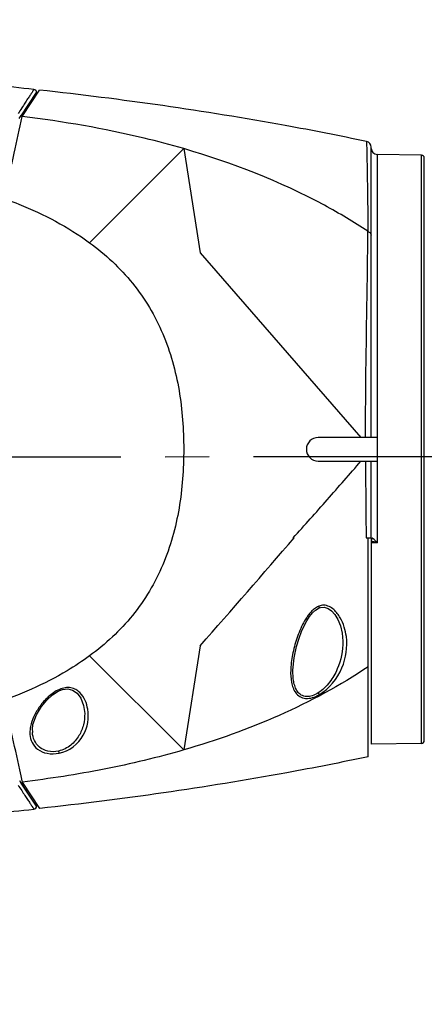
# Model space of a CAD drawing. Header units: millimetres. Extents: x 5828 to 6704, y 123 to 421.
# Tile 106 of 145: x 6572.29 to 6575.72, y 231.55 to 239.89. Entities that reach past the tile are written whole.
import ezdxf

# ---------------------------------------------------------------- set-up
doc = ezdxf.new("R2010")
doc.units = ezdxf.units.MM
doc.linetypes.add('CENTER', pattern=[0.6, 0.375, -0.075, 0.075, -0.075])
for name, color, linetype in [('中心线', 7, 'Continuous'), ('外形图', 7, 'Continuous'), ('尺寸标注', 7, 'Continuous'), ('运动范围', 7, 'Continuous')]:
    doc.layers.add(name, color=color, linetype=linetype)
doc.styles.add('微软雅黑', font='msyh.ttc', dxfattribs={"height": 1.5})
doc.dimstyles.new('尺寸标注_1_20比例', dxfattribs={"dimtxt": 1.5, "dimasz": 1.25, "dimexe": 0.5, "dimexo": 0.4, "dimgap": 0.5, "dimtad": 1, "dimdec": 1, "dimlfac": 20, "dimdsep": 46, "dimtxsty": '微软雅黑', "dimcen": 0.09, "dimadec": 0, "dimazin": 0, "dimtp": 0.01, "dimtm": 0.01, "dimtfac": 1, "dimtdec": 1, "dimtofl": 0, "dimtmove": 0, "dimatfit": 3, "dimfxl": 1, "dimtolj": 1, "dimarcsym": 0})

# ---------------------------------------------------------------- blocks, each defined once
blk = doc.blocks.new('*D1116')
at = {"layer": 'Defpoints', "color": 0}
for p in [(6584.311, 246.3126), (6624.6766, 244.0809), (6580.2667, 236.2503), (6631.9232, 236.2503), (6532.269, 236.1435)]:
    blk.add_point(p, dxfattribs=at)
at = {"layer": '尺寸标注', "color": 0, "lineweight": -2}
blk.add_arc((6579.9508, 236.1946), 11.0175, 16.50404, 173.55736, dxfattribs=at)
at = {"layer": '尺寸标注', "color": 0}
for points in [[(6590.3116, 239.2767), (6590.7172, 239.3722), (6590.8009, 238.1077)], [(6568.7949, 237.4424), (6569.2109, 237.4192), (6568.9333, 236.1828)]]:
    blk.add_solid(points, dxfattribs=at)
at = {"layer": '尺寸标注', "color": 0, "insert": (6578.8726, 248.4438), "char_height": 1.5, "attachment_point": 5, "rotation": 5.0307, "style": '微软雅黑'}
blk.add_mtext('\\A1;-\\A1;170%%d', dxfattribs=at)
blk = doc.blocks.new('*D1117')
at = {"layer": 'Defpoints', "color": 0}
for p in [(6580.2667, 236.2503), (6631.9232, 236.2503), (6532.269, 236.1435), (6624.6766, 228.4196), (6574.1823, 226.4549)]:
    blk.add_point(p, dxfattribs=at)
at = {"layer": '尺寸标注', "color": 0, "lineweight": -2}
blk.add_arc((6580.5787, 236.1952), 11.6528, 186.21047, 343.85092, dxfattribs=at)
at = {"layer": '尺寸标注', "color": 0}
for points in [[(6569.2023, 234.946), (6568.7862, 234.9232), (6568.9259, 236.1828)], [(6591.9747, 232.907), (6591.5688, 233.0013), (6592.0545, 234.1718)]]:
    blk.add_solid(points, dxfattribs=at)
at = {"layer": '尺寸标注', "color": 0, "insert": (6579.6801, 225.8605), "char_height": 1.5, "attachment_point": 5, "rotation": 355.0307, "style": '微软雅黑'}
blk.add_mtext('\\A1;+\\A1;170%%d', dxfattribs=at)

msp = doc.modelspace()

# ---------------------------------------------------------------- linework, layer by layer
at = {"layer": '中心线', "linetype": 'CENTER', "ltscale": 5}
msp.add_line((6532.269, 236.1435), (6631.9232, 236.2503), dxfattribs=at)
at = {"layer": '外形图', "color": 7, "linetype": 'Continuous'}
for p, q in [((6572.2977, 239.0765), (6572.4294, 239.2749)), ((6572.307, 239.0704), (6572.455, 239.2946)), ((6572.4024, 239.2344), (6572.4294, 239.2749)), ((6572.4294, 239.2559), (6572.4294, 239.2749)), ((6572.2822, 239.0532), (6572.2987, 239.0781)), ((6573.6768, 238.7982), (6572.8794, 238.0009)), ((6573.6768, 238.7982), (6573.8167, 237.9149)), ((6575.2667, 236.3502), (6575.2667, 238.8097)), ((6575.3158, 238.7494), (6575.3169, 236.3503)), ((6575.6921, 238.7428), (6575.3158, 238.7494)), ((6575.6921, 233.7577), (6575.6921, 238.7428)), ((6575.7167, 233.7827), (6575.7167, 238.7178)), ((6573.8167, 237.9149), (6575.1795, 236.3503)), ((6575.3168, 236.3503), (6574.8167, 236.3503)), ((6574.8167, 236.1503), (6575.3168, 236.1503)), ((6575.267, 235.5003), (6575.2667, 236.1503)), ((6575.3169, 236.1502), (6575.3158, 235.4583)), ((6574.6136, 235.5002), (6574.6045, 235.5002)), ((6575.2235, 235.5003), (6575.2669, 235.5003)), ((6575.2417, 233.6451), (6575.2417, 235.5003)), ((6575.2667, 235.5004), (6575.2667, 233.7503)), ((6575.3158, 235.4582), (6575.2667, 235.4582)), ((6573.8167, 234.5856), (6573.6768, 233.7023)), ((6575.0267, 234.6248), (6575.0267, 234.6241)), ((6573.6768, 233.7023), (6572.8794, 234.4997)), ((6574.6023, 234.3781), (6574.6023, 234.3783)), ((6572.8374, 234.0123), (6572.8374, 234.0121)), ((6572.3935, 233.8721), (6572.3935, 233.8722)), ((6575.6921, 233.7577), (6575.2667, 233.7503)), ((6572.2994, 233.4215), (6572.2862, 233.4413)), ((6572.3461, 233.3509), (6572.2981, 233.4233)), ((6572.4294, 233.2256), (6572.2994, 233.4215)), ((6572.4567, 233.2062), (6572.3087, 233.4304)), ((6572.4294, 233.2474), (6572.4294, 233.2256)), ((6572.4294, 233.2256), (6572.4294, 233.2256))]:
    msp.add_line(p, q, dxfattribs=at)
for points in [[(6574.6023, 234.3783), (6574.6123, 234.4827), (6574.6334, 234.5798), (6574.655, 234.6505), (6574.6765, 234.707), (6574.6986, 234.7555), (6574.7212, 234.7972), (6574.7446, 234.8331), (6574.7691, 234.8634), (6574.7952, 234.8879), (6574.8262, 234.9065)], [(6574.8262, 234.9065), (6574.8352, 234.9097), (6574.869, 234.9126), (6574.9009, 234.9019), (6574.9299, 234.8806), (6574.9572, 234.8498), (6574.9831, 234.8074), (6575.0049, 234.7551), (6575.0208, 234.6907), (6575.0267, 234.6241)], [(6572.3935, 233.8722), (6572.3987, 233.9171), (6572.4284, 234.0009), (6572.47, 234.07), (6572.5157, 234.1252), (6572.5632, 234.1683), (6572.6113, 234.1992), (6572.6264, 234.2063)], [(6572.6264, 234.2063), (6572.65, 234.2145), (6572.6942, 234.2199), (6572.7353, 234.2101), (6572.7722, 234.1847), (6572.8049, 234.1412), (6572.8285, 234.0803), (6572.8374, 234.012)]]:
    msp.add_lwpolyline(points, dxfattribs=at)
for centre, radius, start, end in [((6568.631, 204.5349), 34.9694, 83.80103, 84.36176), ((6572.4044, 239.2749), 0.025, 0.00107, 83.79842), ((6575.2167, 238.8098), 0.05, 359.98218, 78.11158), ((6575.3167, 238.7994), 0.05, 180, 269), ((6575.6917, 238.7178), 0.025, 0, 89), ((6574.8167, 236.2503), 0.1, 90, 270), ((6580.2938, 236.2503), 4.9768, 178.84859, 181.15126), ((6625.8518, 236.2021), 50.6331, 180.05865, 180.7942), ((6485.3112, 312.5056), 117.9183, 318.639416, 319.228847), ((6574.9705, 234.6165), 0.3384, 116.257, 116.67098), ((6574.8837, 234.7473), 0.1839, 109.19566, 110.01787), ((6575.2746, 234.3552), 0.6913, 175.6227, 178.08553), ((6576.455, 235.1187), 1.8855, 209.66361, 210.20621), ((6572.6546, 233.8458), 0.2821, 168.74102, 174.45849), ((6572.6181, 233.8494), 0.2453, 174.48819, 179.54928), ((6572.5945, 233.8497), 0.2218, 179.57079, 183.92318), ((6572.638, 233.8677), 0.2446, 178.95131, 184.13465), ((6575.6917, 233.7827), 0.025, 271, 0), ((6576.9934, 234.5907), 4.4679, 191.59467, 191.82928), ((6568.631, 267.9656), 34.9694, 275.63823, 276.19897)]:
    msp.add_arc(centre, radius, start, end, dxfattribs=at)
for points, knots in [([(6572.4071, 239.2998), (6572.4067, 239.2998), (6572.406, 239.2982), (6572.4043, 239.2963), (6572.4018, 239.2919), (6572.3982, 239.2864), (6572.3934, 239.2791), (6572.3849, 239.2662), (6572.3716, 239.2462), (6572.3525, 239.2173), (6572.3295, 239.1822), (6572.3024, 239.141), (6572.2831, 239.1114), (6572.2728, 239.0957)], [0, 0, 0, 0, 0.004451, 0.016358, 0.035965, 0.063439, 0.09892, 0.142395, 0.253004, 0.394632, 0.566713, 0.768697, 1, 1, 1, 1]), ([(6575.227, 238.8587), (6574.9981, 238.9069), (6574.0799, 239.0869), (6573.1524, 239.2178), (6572.455, 239.2946)], [0, 0, 0, 0, 0.250065, 1, 1, 1, 1]), ([(6572.215, 238.6503), (6572.2232, 238.6865), (6572.2549, 238.8263), (6572.2859, 238.9663), (6572.307, 239.0704)], [0, 0, 0, 0, 0.25885, 1, 1, 1, 1]), ([(6573.6768, 238.7982), (6573.5657, 238.8304), (6573.1151, 238.9491), (6572.6546, 239.0283), (6572.307, 239.0704)], [0, 0, 0, 0, 0.248343, 1, 1, 1, 1]), ([(6575.227, 238.8587), (6575.2267, 238.8587), (6575.2274, 238.8569), (6575.2268, 238.8553), (6575.2273, 238.8511), (6575.2273, 238.8458), (6575.2275, 238.8388), (6575.2277, 238.8264), (6575.2282, 238.807), (6575.2288, 238.7793), (6575.2295, 238.7454), (6575.2303, 238.7056), (6575.2311, 238.6599), (6575.232, 238.6083), (6575.2334, 238.5283), (6575.2352, 238.4147), (6575.2371, 238.2629), (6575.2382, 238.1548), (6575.2388, 238.0975)], [0, 0, 0, 0, 0.001011, 0.004061, 0.009151, 0.016281, 0.025448, 0.036649, 0.06513, 0.10167, 0.146165, 0.19851, 0.258627, 0.326432, 0.401744, 0.574088, 0.774173, 1, 1, 1, 1]), ([(6575.2388, 238.0975), (6575.1194, 238.1764), (6574.6275, 238.4695), (6574.0886, 238.6787), (6573.6768, 238.7982)], [0, 0, 0, 0, 0.250265, 1, 1, 1, 1]), ([(6572.0667, 238.4073), (6572.1386, 238.3828), (6572.317, 238.3165), (6572.5935, 238.1893), (6572.7876, 238.0682), (6572.8793, 238.0009)], [0, 0, 0, 0, 0.250164, 0.625661, 1, 1, 1, 1]), ([(6575.2187, 236.3503), (6575.2186, 236.511), (6575.2225, 237.0934), (6575.2342, 237.6758), (6575.2388, 238.0975)], [0, 0, 0, 0, 0.27594, 1, 1, 1, 1]), ([(6575.2388, 238.0975), (6575.2427, 238.0954), (6575.2499, 238.091), (6575.2617, 238.0816), (6575.2667, 238.0709), (6575.2667, 238.0642)], [0, 0, 0, 0, 0.294495, 0.555655, 1, 1, 1, 1]), ([(6572.8793, 238.0009), (6573.0136, 237.9023), (6573.1993, 237.7297), (6573.3907, 237.4556), (6573.5418, 237.1571), (6573.6537, 236.7513), (6573.6768, 236.4173), (6573.6767, 236.2506)], [0, 0, 0, 0, 0.249757, 0.374923, 0.500096, 0.750006, 1, 1, 1, 1]), ([(6573.6767, 236.2506), (6573.6768, 236.0839), (6573.6538, 235.7497), (6573.542, 235.3438), (6573.3909, 235.0452), (6573.1994, 234.771), (6573.0136, 234.5982), (6572.8793, 234.4997)], [0, 0, 0, 0, 0.249994, 0.499904, 0.625077, 0.750243, 1, 1, 1, 1]), ([(6574.6045, 235.5002), (6574.6532, 235.5536), (6574.7507, 235.6603), (6574.8945, 235.8227), (6575.0369, 235.9866), (6575.1322, 236.0956), (6575.1797, 236.1503)], [0, 0, 0, 0, 0.249699, 0.499551, 0.749669, 1, 1, 1, 1]), ([(6575.2667, 235.5), (6575.2667, 235.4994), (6575.2687, 235.4981), (6575.2702, 235.4975), (6575.2715, 235.4971)], [0, 0, 0, 0, 0.316043, 1, 1, 1, 1]), ([(6575.3158, 235.4582), (6575.3103, 235.4646), (6575.2998, 235.4763), (6575.2885, 235.4874), (6575.2826, 235.4917)], [0, 0, 0, 0, 0.533248, 1, 1, 1, 1]), ([(6575.2817, 235.4698), (6575.2846, 235.469), (6575.296, 235.4655), (6575.3073, 235.4614), (6575.3158, 235.4582)], [0, 0, 0, 0, 0.244642, 1, 1, 1, 1]), ([(6574.8186, 234.919), (6574.8071, 234.9132), (6574.7846, 234.9003), (6574.7565, 234.8738), (6574.7326, 234.8443), (6574.7046, 234.8029), (6574.6756, 234.7483), (6574.6381, 234.659), (6574.6042, 234.546), (6574.5888, 234.4535), (6574.5853, 234.4079)], [0, 0, 0, 0, 0.066805, 0.132873, 0.198338, 0.263143, 0.391221, 0.517365, 0.763575, 1, 1, 1, 1]), ([(6574.8208, 234.9201), (6574.8216, 234.9181), (6574.8229, 234.9146), (6574.8251, 234.9102), (6574.8253, 234.9079), (6574.8264, 234.9067), (6574.8262, 234.9065)], [0, 0, 0, 0, 0.449379, 0.770626, 0.94794, 1, 1, 1, 1]), ([(6575.0558, 234.6628), (6575.0521, 234.6903), (6575.0399, 234.7455), (6575.0118, 234.8111), (6574.9798, 234.8595), (6574.9494, 234.893), (6574.9111, 234.9201), (6574.8794, 234.9287), (6574.8633, 234.9286)], [0, 0, 0, 0, 0.236983, 0.479214, 0.603633, 0.731019, 0.862674, 1, 1, 1, 1]), ([(6574.8256, 234.1701), (6574.9112, 234.221), (6575.0386, 234.3793), (6575.0673, 234.5746), (6575.0558, 234.6628)], [0, 0, 0, 0, 0.528292, 1, 1, 1, 1]), ([(6575.0267, 234.6241), (6575.028, 234.544), (6575.0022, 234.4186), (6574.9176, 234.2732), (6574.8544, 234.2096), (6574.8167, 234.1856)], [0, 0, 0, 0, 0.478392, 0.733458, 1, 1, 1, 1]), ([(6572.8793, 234.4997), (6572.8182, 234.4548), (6572.6595, 234.35), (6572.3877, 234.2122), (6572.1747, 234.13), (6572.0667, 234.0932)], [0, 0, 0, 0, 0.249584, 0.624663, 1, 1, 1, 1]), ([(6575.2417, 234.4067), (6575.0029, 234.2478), (6574.4947, 233.9748), (6573.9524, 233.7822), (6573.6768, 233.7023)], [0, 0, 0, 0, 0.499792, 1, 1, 1, 1]), ([(6574.5837, 234.3783), (6574.5826, 234.344), (6574.5847, 234.2928), (6574.6018, 234.2282), (6574.624, 234.185), (6574.6605, 234.1504), (6574.7127, 234.1352), (6574.7708, 234.1431), (6574.8073, 234.1604), (6574.8256, 234.1701)], [0, 0, 0, 0, 0.245867, 0.362893, 0.476298, 0.589813, 0.712786, 0.851796, 1, 1, 1, 1]), ([(6574.8167, 234.1856), (6574.8012, 234.1758), (6574.7694, 234.1596), (6574.7185, 234.1503), (6574.6718, 234.1641), (6574.6396, 234.1963), (6574.6198, 234.2367), (6574.6041, 234.2975), (6574.6018, 234.3457), (6574.6023, 234.3781)], [0, 0, 0, 0, 0.143793, 0.277433, 0.396389, 0.50929, 0.62485, 0.745445, 1, 1, 1, 1]), ([(6572.8634, 234.0465), (6572.8592, 234.0722), (6572.8446, 234.1236), (6572.8076, 234.1814), (6572.7629, 234.2161), (6572.7195, 234.2318), (6572.6702, 234.2322), (6572.6387, 234.221), (6572.6228, 234.2152)], [0, 0, 0, 0, 0.226529, 0.459121, 0.581837, 0.712319, 0.852814, 1, 1, 1, 1]), ([(6572.6228, 234.2152), (6572.6053, 234.2069), (6572.5715, 234.1886), (6572.5276, 234.1526), (6572.4893, 234.1133), (6572.4464, 234.0594), (6572.4049, 233.99), (6572.3837, 233.9301), (6572.378, 233.9008)], [0, 0, 0, 0, 0.14137, 0.279337, 0.412801, 0.54124, 0.781827, 1, 1, 1, 1]), ([(6572.6228, 234.2152), (6572.6233, 234.2139), (6572.6242, 234.2116), (6572.6256, 234.2088), (6572.6259, 234.2072), (6572.6265, 234.2064), (6572.6264, 234.2063)], [0, 0, 0, 0, 0.446733, 0.763823, 0.94384, 1, 1, 1, 1]), ([(6572.8374, 234.012), (6572.838, 233.9797), (6572.8306, 233.9136), (6572.7923, 233.8188), (6572.7221, 233.7359), (6572.6539, 233.7012), (6572.6167, 233.6928)], [0, 0, 0, 0, 0.232869, 0.471687, 0.725458, 1, 1, 1, 1]), ([(6572.6204, 233.6748), (6572.7047, 233.6894), (6572.8492, 233.8045), (6572.8752, 233.9738), (6572.8634, 234.0465)], [0, 0, 0, 0, 0.537583, 1, 1, 1, 1]), ([(6572.3087, 233.4304), (6572.3018, 233.4645), (6572.2726, 233.6047), (6572.2406, 233.7444), (6572.2168, 233.8503)], [0, 0, 0, 0, 0.242909, 1, 1, 1, 1]), ([(6572.3732, 233.8345), (6572.3749, 233.811), (6572.3865, 233.7626), (6572.4381, 233.7009), (6572.5221, 233.666), (6572.5871, 233.668), (6572.6204, 233.6748)], [0, 0, 0, 0, 0.211343, 0.43336, 0.695105, 1, 1, 1, 1]), ([(6572.6167, 233.6928), (6572.5869, 233.686), (6572.5276, 233.6842), (6572.4517, 233.7198), (6572.4063, 233.7805), (6572.3958, 233.827), (6572.3941, 233.85)], [0, 0, 0, 0, 0.294194, 0.550843, 0.777746, 1, 1, 1, 1]), ([(6573.6767, 233.7024), (6573.4545, 233.638), (6573.0013, 233.5295), (6572.5409, 233.4585), (6572.3087, 233.4304)], [0, 0, 0, 0, 0.497304, 1, 1, 1, 1]), ([(6575.2417, 233.645), (6575.0117, 233.5963), (6574.0892, 233.415), (6573.1574, 233.2833), (6572.4567, 233.2062)], [0, 0, 0, 0, 0.250068, 1, 1, 1, 1]), ([(6572.2725, 233.4052), (6572.283, 233.3895), (6572.3022, 233.3598), (6572.3293, 233.3184), (6572.3525, 233.2834), (6572.3716, 233.2545), (6572.3848, 233.2343), (6572.3933, 233.2215), (6572.3982, 233.2141), (6572.4017, 233.2087), (6572.405, 233.2042), (6572.4055, 233.2026), (6572.4074, 233.2006), (6572.4071, 233.2007)], [0, 0, 0, 0, 0.2315, 0.433366, 0.605596, 0.747129, 0.857568, 0.901046, 0.936657, 0.964369, 0.984166, 0.996044, 1, 1, 1, 1]), ([(6572.4071, 233.2008), (6572.413, 233.2014), (6572.4248, 233.2073), (6572.4294, 233.2197), (6572.4294, 233.2256)], [0, 0, 0, 0, 0.500002, 1, 1, 1, 1])]:
    msp.add_open_spline(points, degree=3, knots=knots, dxfattribs=at)
for points in [[(6575.2702, 235.4855), (6575.2692, 235.4839), (6575.268, 235.4824), (6575.2667, 235.4811)], [(6575.2741, 235.4964), (6575.2736, 235.4925), (6575.2722, 235.4888), (6575.2702, 235.4855)], [(6575.2715, 235.4971), (6575.2723, 235.4968), (6575.2732, 235.4966), (6575.2741, 235.4964)], [(6575.2777, 235.4949), (6575.2766, 235.4955), (6575.2754, 235.496), (6575.2741, 235.4964)], [(6575.2826, 235.4917), (6575.2811, 235.4929), (6575.2794, 235.494), (6575.2777, 235.4949)], [(6575.2667, 235.4736), (6575.2718, 235.4726), (6575.2768, 235.4712), (6575.2817, 235.4698)], [(6574.8633, 234.9286), (6574.8497, 234.9286), (6574.8361, 234.9254), (6574.8233, 234.921)]]:
    msp.add_open_spline(points, degree=3, dxfattribs=at)
at = {"layer": '运动范围'}
msp.add_arc((6580.2667, 236.2503), 45.095, 10, 350, dxfattribs=at)

# ---------------------------------------------------------------- dimensions: what is measured, and where the dimension line sits
at = {"layer": '尺寸标注'}
for base, line2, text, picture, middle in [((6584.311, 246.3126), ((6580.2667, 236.2503), (6624.6766, 244.0809)), '\\A1;-<>', '*D1116', (6578.8726, 248.4438)), ((6574.1823, 226.4549), ((6624.6766, 228.4196), (6580.2667, 236.2503)), '\\A1;+<>', '*D1117', (6579.6801, 225.8605))]:
    dim = msp.add_angular_dim_2l(base=base, line1=((6532.269, 236.1435), (6631.9232, 236.2503)), line2=line2, text=text, dimstyle='尺寸标注_1_20比例', override={"dimtxsty": '微软雅黑'}, dxfattribs=at)
    dim.commit()
    dim.dimension.update_dxf_attribs({"geometry": picture, "text_midpoint": middle})

doc.saveas('drawing.dxf')
